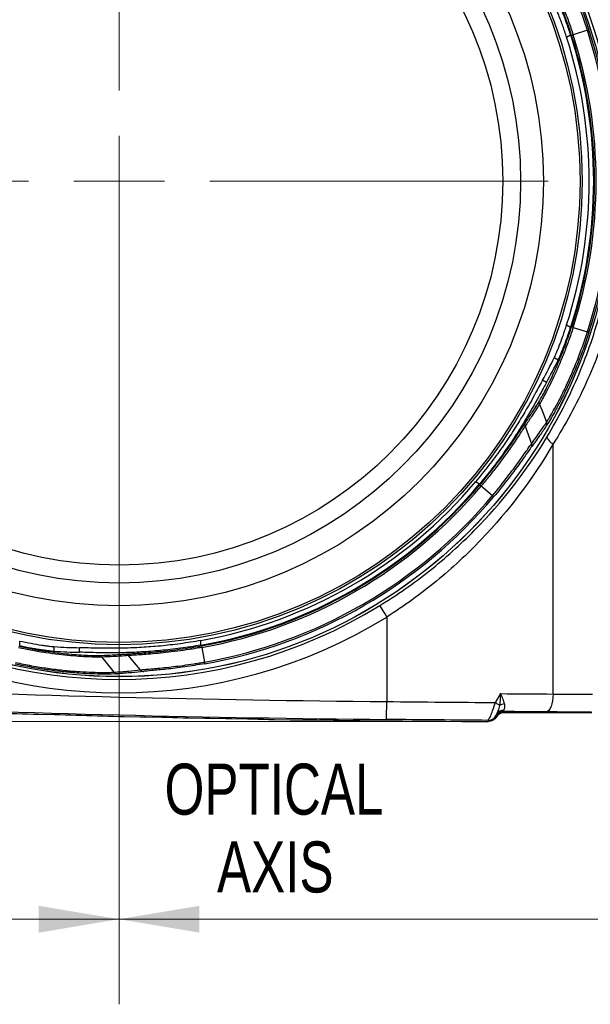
# Model space of a CAD drawing. Header units: millimetres. Extents: x 10 to 272, y 8 to 208.
# Tile 19 of 36: x 67 to 89, y 150 to 186. Entities that reach past the tile are written whole.
import ezdxf

# ---------------------------------------------------------------- set-up
doc = ezdxf.new("R2010")
doc.units = ezdxf.units.MM
doc.styles.add('SLDTEXTSTYLE0', font='TXT', dxfattribs={"width": 0.75})
doc.dimstyles.new('SLDDIMSTYLE0', dxfattribs={"dimtxt": 1.905, "dimasz": 3, "dimexe": 0, "dimexo": 0.0625, "dimgap": 0.47625, "dimtad": 0, "dimtih": 1, "dimtoh": 1, "dimdec": 1, "dimlfac": 1.5, "dimrnd": 1e-09, "dimzin": 4, "dimdsep": 46, "dimtxsty": 'SLDTEXTSTYLE0', "dimsah": 1, "dimcen": 0.09, "dimadec": 0, "dimazin": 1, "dimtfac": 1, "dimtdec": 1, "dimtofl": 0, "dimtmove": 0, "dimatfit": 3, "dimfxl": 1, "dimfrac": 2, "dimtolj": 1, "dimtzin": 12, "dimarcsym": 0})
doc.dimstyles.new('SLDDIMSTYLE2', dxfattribs={"dimtxt": 1.905, "dimasz": 3, "dimexe": 0, "dimexo": 0.0625, "dimgap": 0.47625, "dimtad": 0, "dimtih": 1, "dimtoh": 1, "dimdec": 1, "dimlfac": 1.5, "dimrnd": 1e-09, "dimzin": 12, "dimdsep": 46, "dimtxsty": 'SLDTEXTSTYLE0', "dimsah": 1, "dimcen": 0.09, "dimadec": 0, "dimazin": 3, "dimtfac": 1, "dimtdec": 1, "dimtofl": 0, "dimtmove": 0, "dimatfit": 3, "dimfxl": 1, "dimfrac": 2, "dimtolj": 1, "dimtzin": 12, "dimarcsym": 0})

# ---------------------------------------------------------------- blocks, each defined once
blk = doc.blocks.new('_D_7')
at = {"color": 7, "linetype": 'Continuous', "lineweight": 18}
for p, q in [((71.208, 179.093), (71.208, 149.64)), ((93.208, 167.093), (93.208, 149.64)), ((101.557, 154.327), (100.977, 154.327)), ((100.977, 154.327), (100.977, 151.303)), ((106.484, 154.327), (107.064, 154.327)), ((107.064, 154.327), (107.064, 151.303)), ((71.208, 152.815), (93.208, 152.815)), ((93.208, 152.815), (95.083, 152.815)), ((100.977, 151.303), (101.557, 151.303)), ((107.064, 151.303), (106.484, 151.303))]:
    blk.add_line(p, q, dxfattribs=at)
for points in [[(71.208, 152.815), (74.208, 152.315), (74.208, 153.315)], [(93.208, 152.815), (90.208, 153.315), (90.208, 152.315)]]:
    blk.add_solid(points, dxfattribs=at)
at = {"color": 7, "linetype": 'Continuous', "lineweight": 18, "char_height": 1.905, "attachment_point": 1, "style": 'SLDTEXTSTYLE0'}
for s, insert in [('33.0', (95.47, 153.758)), ('1.30', (101.557, 153.758))]:
    blk.add_mtext(s, dxfattribs=dict(at, insert=insert))
blk = doc.blocks.new('_D_8')
at = {"color": 7, "linetype": 'Continuous', "lineweight": 18}
for p, q in [((52.541, 179.093), (52.541, 149.64)), ((71.208, 179.093), (71.208, 149.64)), ((43.756, 154.327), (43.176, 154.327)), ((43.176, 154.327), (43.176, 151.303)), ((48.683, 154.327), (49.263, 154.327)), ((49.263, 154.327), (49.263, 151.303)), ((52.541, 152.815), (50.23, 152.815)), ((71.208, 152.815), (52.541, 152.815)), ((43.176, 151.303), (43.756, 151.303)), ((49.263, 151.303), (48.683, 151.303))]:
    blk.add_line(p, q, dxfattribs=at)
for points in [[(52.541, 152.815), (55.541, 152.315), (55.541, 153.315)], [(71.208, 152.815), (68.208, 153.315), (68.208, 152.315)]]:
    blk.add_solid(points, dxfattribs=at)
at = {"color": 7, "linetype": 'Continuous', "lineweight": 18, "char_height": 1.905, "attachment_point": 1, "style": 'SLDTEXTSTYLE0'}
for s, insert in [('28.0', (37.669, 153.758)), ('1.10', (43.756, 153.758))]:
    blk.add_mtext(s, dxfattribs=dict(at, insert=insert))
blk = doc.blocks.new('_D_9')
at = {"color": 7, "linetype": 'Continuous', "lineweight": 18}
for p, q in [((83.744, 200.529), (30.644, 200.529)), ((33.819, 200.529), (33.819, 178.257)), ((33.819, 177.87), (33.239, 177.87)), ((33.239, 177.87), (33.239, 174.846)), ((38.746, 177.87), (39.326, 177.87)), ((39.326, 177.87), (39.326, 174.846)), ((33.239, 174.846), (33.819, 174.846)), ((39.326, 174.846), (38.746, 174.846)), ((33.819, 160.197), (33.819, 174.459)), ((83.744, 160.197), (30.644, 160.197))]:
    blk.add_line(p, q, dxfattribs=at)
for points in [[(33.819, 200.529), (33.319, 197.529), (34.319, 197.529)], [(33.819, 160.197), (34.319, 163.197), (33.319, 163.197)]]:
    blk.add_solid(points, dxfattribs=at)
at = {"color": 7, "linetype": 'Continuous', "lineweight": 18, "char_height": 1.905, "attachment_point": 1, "style": 'SLDTEXTSTYLE0'}
for s, insert in [('60.5', (27.732, 177.302)), ('2.38', (33.819, 177.302))]:
    blk.add_mtext(s, dxfattribs=dict(at, insert=insert))
blk = doc.blocks.new('SW_NOTE_7')
at = {"color": 0, "linetype": 'Continuous', "lineweight": 0, "char_height": 1.905, "attachment_point": 2, "style": 'SLDTEXTSTYLE0'}
for s, insert in [('OPTICAL', (5.149, 2.456)), ('AXIS', (5.197, -0.449))]:
    blk.add_mtext(s, dxfattribs=dict(at, insert=insert))
blk = doc.blocks.new('SW_CENTERMARKSYMBOL_0')
at = {"color": 0, "linetype": 'Continuous', "lineweight": 0}
for p, q in [((0, 3.387), (0, 16.027)), ((0, 0), (0, 1.693)), ((-3.387, 0), (-30.757, 0)), ((0, 0), (-1.693, 0)), ((0, 0), (0, -1.693)), ((0, 0), (1.693, 0)), ((3.387, 0), (16.027, 0)), ((0, -3.387), (0, -16.027))]:
    blk.add_line(p, q, dxfattribs=at)

msp = doc.modelspace()

# ---------------------------------------------------------------- linework, layer by layer
at = {"color": 7, "linetype": 'Continuous', "lineweight": 25}
for p, q in [((88.701, 185.991), (88.173, 185.821)), ((87.928, 185.73), (88.078, 185.817)), ((87.928, 174.995), (88.078, 174.909)), ((88.173, 174.905), (88.701, 174.734)), ((87.612, 173.684), (87.464, 173.769)), ((87.173, 172.846), (87.025, 172.931)), ((86.375, 171.215), (86.61, 170.556)), ((87.424, 161.22), (87.424, 170.553)), ((84.677, 169.058), (84.528, 169.144)), ((84.734, 168.984), (85.159, 168.626)), ((81.208, 164.092), (81.208, 160.938)), ((67.496, 163.026), (67.496, 163.199)), ((74.263, 163.046), (74.263, 163.218)), ((68.79, 162.816), (68.79, 162.987)), ((69.735, 162.778), (69.735, 162.948)), ((74.299, 162.959), (74.396, 162.413)), ((70.565, 162.599), (71.013, 162.035)), ((85.281, 160.404), (85.282, 160.402)), ((84.814, 160.197), (84.837, 160.198))]:
    msp.add_line(p, q, dxfattribs=at)
at = {"color": 7, "linetype": 'Continuous', "lineweight": 25, "flags": 128}
for points in [[(86.913, 172.037), (87.046, 171.701), (87.177, 171.368)], [(80.946, 164.518), (80.952, 164.509), (80.967, 164.484), (80.992, 164.444), (81.024, 164.391), (81.064, 164.327), (81.108, 164.254), (81.157, 164.175), (81.208, 164.092)], [(71.546, 162.653), (71.774, 162.386), (71.999, 162.121)], [(87.424, 161.22), (87.418, 161.091), (87.403, 160.967), (87.378, 160.853), (87.346, 160.752), (87.306, 160.669), (87.261, 160.607), (87.213, 160.568), (87.162, 160.553)], [(81.201, 160.271), (81.201, 160.286), (81.202, 160.325), (81.202, 160.387), (81.203, 160.47), (81.204, 160.571), (81.205, 160.685), (81.206, 160.809), (81.208, 160.938)], [(85.014, 160.197), (85.008, 160.208), (84.991, 160.237)], [(85.304, 160.363), (85.297, 160.374), (85.282, 160.4)], [(85.393, 160.528), (87.206, 160.525), (87.441, 160.525)], [(85.571, 160.566), (85.584, 160.543), (85.593, 160.528)]]:
    msp.add_lwpolyline(points, dxfattribs=at)
at = {"color": 7, "linetype": 'Continuous', "lineweight": 25}
for radius in [18.496, 18.494, 17.302, 17.22, 15.852, 15, 14.333]:
    msp.add_circle((71.208, 180.363), radius, dxfattribs=at)
for centre, radius, start, end in [((71.208, 180.363), 18.377, 342.1652, 17.8348), ((71.208, 180.363), 18.439, 342.1643, 17.8348), ((71.208, 180.363), 17.56, 342.2029, 17.7971), ((71.208, 180.363), 17.73, 342.0846, 17.9154), ((71.208, 180.363), 17.76, 342.1761, 17.8348), ((71.208, 180.363), 17.821, 342.1652, 17.8348), ((87.604, 170.951), 0.436, 198.8688, 245.6541), ((71.208, 180.363), 17.415, 280.1043, 319.8957), ((71.208, 180.363), 17.584, 280.006, 319.994), ((71.208, 180.363), 17.614, 280.073, 319.9375), ((71.208, 180.363), 17.676, 280.073, 319.927), ((71.208, 180.363), 18.231, 280.073, 319.927), ((71.208, 180.363), 18.293, 280.0741, 319.927), ((71.208, 180.363), 18.598, 238.4244, 301.5756), ((71.208, 180.363), 19.098, 238.4244, 301.5756), ((87.541, 826.859), 665.951, 267.733795, 269.455097), ((87.341, 826.859), 666.667, 267.57994, 269.782851), ((87.541, 826.859), 666.667, 267.579937, 269.782853), ((87.541, 826.859), 666.618, 267.733795, 269.455097), ((84.558, 159.73), 1.369, 50.486, 58.9808), ((85.571, 160.308), 0.302, 90.106, 148.5852), ((85.677, 160.426), 0.437, 99.5536, 124.5764), ((84.992, 160.571), 0.333, 269.7916, 329.9891), ((85.57, 160.235), 0.333, 90.6872, 149.8765), ((85.57, 160.233), 0.333, 89.8412, 149.8), ((87.541, 826.859), 666.333, 269.83248, 270.11468)]:
    msp.add_arc(centre, radius, start, end, dxfattribs=at)
for centre, major_axis, ratio, start_param, end_param in [((71.819, 181.421), (8.73, 15.12), 0.997546, 4.726737, 4.780936), ((71.825, 181.432), (8.815, 15.267), 0.997546, 4.725922, 4.779596), ((69.985, 180.363), (17.459, 0), 0.997546, 4.643842, 4.698041), ((69.973, 180.363), (17.629, 0), 0.997546, 4.645182, 4.698856), ((81.208, 153.502), (15.852, 26.887), 0.008817, 1.284266, 1.297125)]:
    msp.add_ellipse(centre, major_axis=major_axis, ratio=ratio, start_param=start_param, end_param=end_param, dxfattribs=at)
for points, knots in [([(87.424, 190.172), (87.881, 189.452), (88.289, 188.699), (88.823, 187.527), (88.988, 187.129), (89.29, 186.318), (89.428, 185.904), (89.795, 184.651), (89.979, 183.806), (90.164, 182.523), (90.21, 182.094), (90.272, 181.229), (90.288, 180.793), (90.287, 179.484), (90.224, 178.622), (89.979, 176.919), (89.796, 176.078), (89.431, 174.832), (89.294, 174.419), (88.99, 173.603), (88.825, 173.204), (88.29, 172.027), (87.881, 171.274), (87.424, 170.553)], [0, 0, 0, 0, 0.125, 0.125, 0.1875, 0.1875, 0.25, 0.25, 0.375, 0.375, 0.4375, 0.4375, 0.5, 0.5, 0.625, 0.625, 0.75, 0.75, 0.8125, 0.8125, 0.875, 0.875, 1, 1, 1, 1]), ([(87.191, 170.81), (87.618, 171.518), (87.998, 172.256), (88.494, 173.407), (88.647, 173.797), (88.927, 174.592), (89.053, 174.994), (89.389, 176.206), (89.557, 177.024), (89.783, 178.677), (89.84, 179.513), (89.841, 181.203), (89.784, 182.042), (89.558, 183.702), (89.389, 184.523), (89.05, 185.741), (88.923, 186.144), (88.644, 186.935), (88.492, 187.324), (87.998, 188.47), (87.618, 189.208), (87.191, 189.916)], [0, 0, 0, 0, 0.125, 0.125, 0.1875, 0.1875, 0.25, 0.25, 0.375, 0.375, 0.5, 0.5, 0.625, 0.625, 0.75, 0.75, 0.8125, 0.8125, 0.875, 0.875, 1, 1, 1, 1]), ([(87.168, 189.496), (87.229, 189.404), (87.323, 189.252), (87.566, 188.823), (87.708, 188.559), (87.938, 188.089), (88.016, 187.922), (88.172, 187.575), (88.25, 187.393), (88.404, 187.013), (88.48, 186.816), (88.624, 186.418), (88.694, 186.216), (88.76, 186.01)], [0, 0, 0, 0, 0.25, 0.25, 0.5, 0.5, 0.625, 0.625, 0.75, 0.75, 0.875, 0.875, 1, 1, 1, 1]), ([(88.701, 185.991), (88.67, 186.09), (88.637, 186.189), (88.571, 186.385), (88.537, 186.482), (88.433, 186.77), (88.36, 186.961), (88.212, 187.328), (88.138, 187.504), (87.989, 187.839), (87.914, 188.001), (87.693, 188.455), (87.558, 188.71), (87.383, 189.019), (87.332, 189.107), (87.265, 189.218), (87.245, 189.251), (87.208, 189.31), (87.191, 189.336), (87.177, 189.358)], [0, 0, 0, 0, 0.0625, 0.0625, 0.125, 0.125, 0.25, 0.25, 0.375, 0.375, 0.5, 0.5, 0.75, 0.75, 0.875, 0.875, 0.9375, 0.9375, 1, 1, 1, 1]), ([(86.913, 188.688), (86.925, 188.67), (86.938, 188.647), (86.968, 188.596), (86.985, 188.567), (87.039, 188.472), (87.08, 188.396), (87.221, 188.131), (87.331, 187.913), (87.571, 187.398), (87.696, 187.111), (87.882, 186.642), (87.943, 186.482), (88.031, 186.238), (88.06, 186.156), (88.117, 185.989), (88.145, 185.905), (88.173, 185.821)], [0, 0, 0, 0, 0.0625, 0.0625, 0.125, 0.125, 0.25, 0.25, 0.5, 0.5, 0.75, 0.75, 0.875, 0.875, 0.9375, 0.9375, 1, 1, 1, 1]), ([(88.114, 185.802), (88.009, 186.127), (87.897, 186.44), (87.661, 187.042), (87.543, 187.317), (87.315, 187.812), (87.211, 188.022), (87.033, 188.36), (86.964, 188.482), (86.919, 188.556)], [0, 0, 0, 0, 0.25, 0.25, 0.5, 0.5, 0.75, 0.75, 1, 1, 1, 1]), ([(87.928, 185.73), (87.882, 185.872), (87.835, 186.012), (87.764, 186.211), (87.74, 186.276), (87.695, 186.399), (87.672, 186.457), (87.63, 186.567), (87.609, 186.619), (87.571, 186.713), (87.553, 186.755), (87.521, 186.83), (87.507, 186.863), (87.482, 186.918), (87.472, 186.94), (87.464, 186.956)], [0, 0, 0, 0, 0.25, 0.25, 0.375, 0.375, 0.5, 0.5, 0.625, 0.625, 0.75, 0.75, 0.875, 0.875, 1, 1, 1, 1]), ([(88.078, 185.817), (88.055, 185.887), (88.031, 185.958), (87.984, 186.097), (87.96, 186.165), (87.89, 186.363), (87.842, 186.489), (87.757, 186.708), (87.717, 186.803), (87.654, 186.953), (87.628, 187.009), (87.612, 187.042)], [0, 0, 0, 0, 0.125, 0.125, 0.25, 0.25, 0.5, 0.5, 0.75, 0.75, 1, 1, 1, 1]), ([(86.919, 172.17), (86.941, 172.206), (86.97, 172.256), (87.039, 172.379), (87.079, 172.453), (87.167, 172.621), (87.215, 172.716), (87.318, 172.925), (87.374, 173.041), (87.487, 173.287), (87.545, 173.418), (87.662, 173.692), (87.721, 173.838), (87.898, 174.288), (88.01, 174.601), (88.115, 174.927)], [0, 0, 0, 0, 0.125, 0.125, 0.25, 0.25, 0.375, 0.375, 0.5, 0.5, 0.625, 0.625, 0.75, 0.75, 1, 1, 1, 1]), ([(87.464, 173.769), (87.48, 173.802), (87.505, 173.856), (87.569, 174.008), (87.607, 174.101), (87.694, 174.323), (87.74, 174.446), (87.835, 174.714), (87.882, 174.853), (87.928, 174.995)], [0, 0, 0, 0, 0.25, 0.25, 0.5, 0.5, 0.75, 0.75, 1, 1, 1, 1]), ([(88.173, 174.905), (88.145, 174.821), (88.117, 174.736), (88.06, 174.57), (88.031, 174.488), (87.943, 174.244), (87.882, 174.084), (87.759, 173.772), (87.696, 173.621), (87.573, 173.336), (87.512, 173.2), (87.393, 172.944), (87.334, 172.823), (87.226, 172.606), (87.175, 172.507), (87.082, 172.332), (87.039, 172.255), (86.985, 172.159), (86.968, 172.13), (86.938, 172.079), (86.925, 172.056), (86.913, 172.037)], [0, 0, 0, 0, 0.0625, 0.0625, 0.125, 0.125, 0.25, 0.25, 0.375, 0.375, 0.5, 0.5, 0.625, 0.625, 0.75, 0.75, 0.875, 0.875, 0.9375, 0.9375, 1, 1, 1, 1]), ([(88.76, 174.715), (88.694, 174.51), (88.624, 174.306), (88.48, 173.909), (88.405, 173.716), (88.251, 173.337), (88.172, 173.152), (88.016, 172.804), (87.939, 172.639), (87.786, 172.327), (87.711, 172.18), (87.572, 171.916), (87.506, 171.796), (87.385, 171.583), (87.331, 171.49), (87.237, 171.337), (87.199, 171.276), (87.168, 171.23)], [0, 0, 0, 0, 0.125, 0.125, 0.25, 0.25, 0.375, 0.375, 0.5, 0.5, 0.625, 0.625, 0.75, 0.75, 0.875, 0.875, 1, 1, 1, 1]), ([(87.177, 171.368), (87.191, 171.39), (87.208, 171.416), (87.245, 171.475), (87.266, 171.508), (87.332, 171.619), (87.385, 171.708), (87.5, 171.914), (87.563, 172.029), (87.697, 172.284), (87.768, 172.426), (87.915, 172.727), (87.989, 172.886), (88.138, 173.223), (88.214, 173.402), (88.361, 173.768), (88.433, 173.955), (88.537, 174.243), (88.57, 174.34), (88.637, 174.536), (88.67, 174.636), (88.701, 174.734)], [0, 0, 0, 0, 0.0625, 0.0625, 0.125, 0.125, 0.25, 0.25, 0.375, 0.375, 0.5, 0.5, 0.625, 0.625, 0.75, 0.75, 0.875, 0.875, 0.9375, 0.9375, 1, 1, 1, 1]), ([(87.612, 173.684), (87.628, 173.716), (87.653, 173.771), (87.717, 173.922), (87.756, 174.016), (87.843, 174.237), (87.889, 174.36), (87.984, 174.628), (88.032, 174.766), (88.078, 174.909)], [0, 0, 0, 0, 0.25, 0.25, 0.5, 0.5, 0.75, 0.75, 1, 1, 1, 1]), ([(87.025, 172.931), (86.964, 172.821), (86.868, 172.639), (86.595, 172.14), (86.424, 171.836), (86.102, 171.309), (85.986, 171.125), (85.738, 170.747), (85.605, 170.551), (85.319, 170.149), (85.169, 169.947), (84.858, 169.545), (84.696, 169.344), (84.528, 169.144)], [0, 0, 0, 0, 0.25, 0.25, 0.5, 0.5, 0.625, 0.625, 0.75, 0.75, 0.875, 0.875, 1, 1, 1, 1]), ([(87.173, 172.846), (87.111, 172.736), (87.015, 172.554), (86.741, 172.055), (86.57, 171.751), (86.249, 171.224), (86.133, 171.041), (85.885, 170.662), (85.752, 170.467), (85.466, 170.064), (85.317, 169.862), (85.006, 169.459), (84.845, 169.258), (84.677, 169.058)], [0, 0, 0, 0, 0.25, 0.25, 0.5, 0.5, 0.625, 0.625, 0.75, 0.75, 0.875, 0.875, 1, 1, 1, 1]), ([(86.913, 172.037), (86.913, 172.037), (86.913, 172.037), (86.913, 172.037), (86.865, 171.959), (86.817, 171.882), (86.768, 171.805), (86.719, 171.728), (86.669, 171.652), (86.619, 171.575), (86.539, 171.454), (86.458, 171.334), (86.375, 171.215), (86.375, 171.215), (86.375, 171.215), (86.375, 171.215)], [-0.00000006, -0.00000006, -0.00000006, -0.00000006, 0, 0, 0, 0.001635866, 0.001635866, 0.001635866, 0.003271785, 0.003271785, 0.003271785, 0.00586731, 0.00586731, 0.00586731, 0.00586737, 0.00586737, 0.00586737, 0.00586737]), ([(86.387, 171.35), (86.469, 171.469), (86.549, 171.589), (86.628, 171.71), (86.678, 171.786), (86.727, 171.862), (86.775, 171.939), (86.824, 172.015), (86.872, 172.092), (86.919, 172.17)], [0, 0, 0, 0, 0.002594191, 0.002594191, 0.002594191, 0.004229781, 0.004229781, 0.004229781, 0.005865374, 0.005865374, 0.005865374, 0.005865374]), ([(84.688, 169.026), (84.901, 169.278), (85.1, 169.528), (85.477, 170.024), (85.645, 170.256), (85.944, 170.684), (86.068, 170.869), (86.269, 171.173), (86.341, 171.284), (86.387, 171.35)], [0, 0, 0, 0, 0.25, 0.25, 0.5, 0.5, 0.75, 0.75, 1, 1, 1, 1]), ([(86.61, 170.556), (86.665, 170.63), (86.719, 170.705), (86.773, 170.78), (86.826, 170.854), (86.879, 170.93), (86.932, 171.005), (87.015, 171.125), (87.097, 171.246), (87.177, 171.368), (87.177, 171.368), (87.177, 171.368), (87.177, 171.368)], [0, 0, 0, 0, 0.001637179, 0.001637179, 0.001637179, 0.00327435, 0.00327435, 0.00327435, 0.005878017, 0.005878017, 0.005878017, 0.005878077, 0.005878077, 0.005878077, 0.005878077]), ([(86.375, 171.215), (86.364, 171.199), (86.351, 171.18), (86.322, 171.137), (86.306, 171.113), (86.253, 171.034), (86.211, 170.97), (86.065, 170.751), (85.945, 170.573), (85.656, 170.162), (85.494, 169.939), (85.221, 169.583), (85.128, 169.464), (84.983, 169.284), (84.934, 169.224), (84.835, 169.104), (84.784, 169.043), (84.734, 168.984)], [0, 0, 0, 0, 0.0625, 0.0625, 0.125, 0.125, 0.25, 0.25, 0.5, 0.5, 0.75, 0.75, 0.875, 0.875, 0.9375, 0.9375, 1, 1, 1, 1]), ([(87.168, 171.23), (87.087, 171.108), (87.004, 170.986), (86.92, 170.866), (86.867, 170.79), (86.813, 170.715), (86.759, 170.64), (86.705, 170.565), (86.65, 170.49), (86.595, 170.416)], [0, 0, 0, 0, 0.002604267, 0.002604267, 0.002604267, 0.004241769, 0.004241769, 0.004241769, 0.005879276, 0.005879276, 0.005879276, 0.005879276]), ([(80.946, 164.518), (81.594, 164.917), (82.213, 165.351), (83.099, 166.055), (83.388, 166.299), (83.948, 166.802), (84.218, 167.06), (85.525, 168.382), (86.426, 169.541), (87.191, 170.81)], [0, 0, 0, 0, 0.25, 0.25, 0.375, 0.375, 0.5, 0.5, 1, 1, 1, 1]), ([(87.424, 170.553), (86.667, 169.258), (85.774, 168.07), (84.474, 166.712), (84.205, 166.447), (83.647, 165.929), (83.36, 165.678), (82.476, 164.952), (81.857, 164.504), (81.208, 164.092)], [0, 0, 0, 0, 0.5, 0.5, 0.625, 0.625, 0.75, 0.75, 1, 1, 1, 1]), ([(85.159, 168.626), (85.202, 168.678), (85.245, 168.731), (85.33, 168.834), (85.373, 168.886), (85.497, 169.041), (85.578, 169.144), (85.736, 169.348), (85.813, 169.449), (85.956, 169.64), (86.024, 169.733), (86.153, 169.909), (86.213, 169.994), (86.322, 170.147), (86.371, 170.217), (86.459, 170.343), (86.498, 170.399), (86.547, 170.468), (86.562, 170.489), (86.588, 170.526), (86.6, 170.543), (86.61, 170.556)], [0, 0, 0, 0, 0.0625, 0.0625, 0.125, 0.125, 0.25, 0.25, 0.375, 0.375, 0.5, 0.5, 0.625, 0.625, 0.75, 0.75, 0.875, 0.875, 0.9375, 0.9375, 1, 1, 1, 1]), ([(86.595, 170.416), (86.556, 170.363), (86.494, 170.275), (86.366, 170.094), (86.318, 170.027), (86.213, 169.881), (86.155, 169.801), (86.032, 169.634), (85.967, 169.546), (85.83, 169.364), (85.757, 169.27), (85.531, 168.98), (85.372, 168.784), (85.206, 168.586)], [0, 0, 0, 0, 0.25, 0.25, 0.375, 0.375, 0.5, 0.5, 0.625, 0.625, 0.75, 0.75, 1, 1, 1, 1]), ([(67.496, 163.199), (67.642, 163.167), (67.786, 163.139), (68.064, 163.087), (68.195, 163.066), (68.37, 163.039), (68.425, 163.031), (68.525, 163.017), (68.571, 163.011), (68.652, 163.001), (68.688, 162.997), (68.747, 162.991), (68.771, 162.989), (68.79, 162.987)], [0, 0, 0, 0, 0.25, 0.25, 0.5, 0.5, 0.625, 0.625, 0.75, 0.75, 0.875, 0.875, 1, 1, 1, 1]), ([(74.263, 163.218), (74.01, 163.173), (73.756, 163.133), (73.245, 163.064), (72.997, 163.035), (72.512, 162.989), (72.276, 162.972), (71.818, 162.945), (71.602, 162.937), (71.196, 162.927), (71.005, 162.925), (70.652, 162.926), (70.494, 162.929), (70.213, 162.935), (70.09, 162.939), (69.882, 162.945), (69.798, 162.947), (69.735, 162.948)], [0, 0, 0, 0, 0.125, 0.125, 0.25, 0.25, 0.375, 0.375, 0.5, 0.5, 0.625, 0.625, 0.75, 0.75, 0.875, 0.875, 1, 1, 1, 1]), ([(70.565, 162.599), (70.543, 162.598), (70.516, 162.597), (70.457, 162.597), (70.424, 162.597), (70.315, 162.598), (70.228, 162.6), (69.929, 162.61), (69.685, 162.624), (69.118, 162.674), (68.808, 162.709), (68.308, 162.783), (68.14, 162.81), (67.884, 162.856), (67.798, 162.872), (67.626, 162.906), (67.538, 162.923), (67.452, 162.942)], [0, 0, 0, 0, 0.0625, 0.0625, 0.125, 0.125, 0.25, 0.25, 0.5, 0.5, 0.75, 0.75, 0.875, 0.875, 0.9375, 0.9375, 1, 1, 1, 1]), ([(67.462, 163.003), (67.796, 162.931), (68.123, 162.871), (68.763, 162.774), (69.061, 162.739), (69.604, 162.689), (69.838, 162.674), (70.221, 162.659), (70.361, 162.658), (70.447, 162.66)], [0, 0, 0, 0, 0.25, 0.25, 0.5, 0.5, 0.75, 0.75, 1, 1, 1, 1]), ([(67.496, 163.026), (67.641, 162.995), (67.787, 162.966), (67.995, 162.928), (68.062, 162.916), (68.191, 162.895), (68.254, 162.885), (68.37, 162.867), (68.425, 162.859), (68.525, 162.846), (68.571, 162.84), (68.693, 162.825), (68.753, 162.819), (68.79, 162.816)], [0, 0, 0, 0, 0.25, 0.25, 0.375, 0.375, 0.5, 0.5, 0.625, 0.625, 0.75, 0.75, 1, 1, 1, 1]), ([(74.263, 163.046), (74.009, 163.001), (73.756, 162.962), (73.375, 162.911), (73.248, 162.895), (72.998, 162.866), (72.875, 162.854), (72.511, 162.819), (72.276, 162.802), (71.934, 162.782), (71.821, 162.777), (71.605, 162.768), (71.5, 162.765), (71.195, 162.757), (71.005, 162.756), (70.654, 162.757), (70.494, 162.759), (70.213, 162.765), (70.09, 162.769), (69.882, 162.775), (69.798, 162.778), (69.735, 162.778)], [0, 0, 0, 0, 0.125, 0.125, 0.1875, 0.1875, 0.25, 0.25, 0.375, 0.375, 0.4375, 0.4375, 0.5, 0.5, 0.625, 0.625, 0.75, 0.75, 0.875, 0.875, 1, 1, 1, 1]), ([(71.423, 162.711), (71.463, 162.714), (71.517, 162.718), (71.65, 162.726), (71.73, 162.73), (71.911, 162.741), (72.011, 162.748), (72.234, 162.763), (72.356, 162.773), (72.615, 162.795), (72.751, 162.808), (73.036, 162.838), (73.186, 162.855), (73.647, 162.915), (73.964, 162.962), (74.288, 163.02)], [0, 0, 0, 0, 0.125, 0.125, 0.25, 0.25, 0.375, 0.375, 0.5, 0.5, 0.625, 0.625, 0.75, 0.75, 1, 1, 1, 1]), ([(74.299, 162.959), (74.222, 162.946), (74.144, 162.932), (73.99, 162.906), (73.914, 162.894), (73.687, 162.858), (73.537, 162.837), (73.242, 162.798), (73.098, 162.781), (72.825, 162.751), (72.694, 162.738), (72.445, 162.716), (72.327, 162.707), (72.114, 162.691), (72.017, 162.684), (71.842, 162.673), (71.765, 162.668), (71.669, 162.662), (71.64, 162.66), (71.588, 162.657), (71.565, 162.655), (71.546, 162.653)], [0, 0, 0, 0, 0.0625, 0.0625, 0.125, 0.125, 0.25, 0.25, 0.375, 0.375, 0.5, 0.5, 0.625, 0.625, 0.75, 0.75, 0.875, 0.875, 0.9375, 0.9375, 1, 1, 1, 1]), ([(70.447, 162.66), (70.591, 162.663), (70.735, 162.669), (70.879, 162.676), (70.969, 162.68), (71.06, 162.685), (71.151, 162.691), (71.242, 162.697), (71.332, 162.704), (71.423, 162.711)], [0, 0, 0, 0, 0.002595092, 0.002595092, 0.002595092, 0.004230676, 0.004230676, 0.004230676, 0.005866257, 0.005866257, 0.005866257, 0.005866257]), ([(71.546, 162.653), (71.546, 162.653), (71.546, 162.653), (71.546, 162.653), (71.455, 162.646), (71.364, 162.639), (71.273, 162.633), (71.181, 162.627), (71.09, 162.621), (70.999, 162.616), (70.854, 162.609), (70.71, 162.603), (70.565, 162.599), (70.565, 162.599), (70.565, 162.599), (70.565, 162.599)], [-0.00000006, -0.00000006, -0.00000006, -0.00000006, 0, 0, 0, 0.001635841, 0.001635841, 0.001635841, 0.003271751, 0.003271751, 0.003271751, 0.00586731, 0.00586731, 0.00586731, 0.00586737, 0.00586737, 0.00586737, 0.00586737]), ([(71.423, 162.711), (71.432, 162.71), (71.453, 162.71), (71.484, 162.7), (71.518, 162.683), (71.536, 162.664), (71.546, 162.653)], [0, 0, 0, 0, 0.20385, 0.438495, 0.703894, 1, 1, 1, 1]), ([(71.137, 161.974), (71.027, 161.967), (70.848, 161.962), (70.355, 161.966), (70.055, 161.975), (69.533, 162.011), (69.35, 162.026), (68.971, 162.065), (68.775, 162.089), (68.369, 162.145), (68.16, 162.178), (67.743, 162.252), (67.533, 162.293), (67.322, 162.338)], [0, 0, 0, 0, 0.25, 0.25, 0.5, 0.5, 0.625, 0.625, 0.75, 0.75, 0.875, 0.875, 1, 1, 1, 1]), ([(67.335, 162.399), (67.436, 162.377), (67.539, 162.355), (67.741, 162.315), (67.842, 162.296), (68.144, 162.241), (68.346, 162.209), (68.737, 162.154), (68.927, 162.13), (69.292, 162.092), (69.469, 162.076), (69.972, 162.04), (70.261, 162.03), (70.617, 162.026), (70.719, 162.026), (70.847, 162.029), (70.886, 162.03), (70.956, 162.032), (70.987, 162.034), (71.013, 162.035)], [0, 0, 0, 0, 0.0625, 0.0625, 0.125, 0.125, 0.25, 0.25, 0.375, 0.375, 0.5, 0.5, 0.75, 0.75, 0.875, 0.875, 0.9375, 0.9375, 1, 1, 1, 1]), ([(71.013, 162.035), (71.013, 162.035), (71.013, 162.035), (71.013, 162.035), (71.104, 162.041), (71.196, 162.047), (71.287, 162.054), (71.379, 162.061), (71.471, 162.068), (71.562, 162.076), (71.708, 162.089), (71.853, 162.104), (71.999, 162.121)], [-0.00000006, -0.00000006, -0.00000006, -0.00000006, 0, 0, 0, 0.001637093, 0.001637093, 0.001637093, 0.003274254, 0.003274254, 0.003274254, 0.005878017, 0.005878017, 0.005878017, 0.005878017]), ([(72.128, 162.063), (71.982, 162.046), (71.836, 162.031), (71.689, 162.017), (71.597, 162.009), (71.505, 162.001), (71.413, 161.994), (71.321, 161.986), (71.229, 161.98), (71.137, 161.974)], [0, 0, 0, 0, 0.002604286, 0.002604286, 0.002604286, 0.004241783, 0.004241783, 0.004241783, 0.005879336, 0.005879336, 0.005879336, 0.005879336]), ([(71.999, 162.121), (72.016, 162.122), (72.036, 162.124), (72.081, 162.129), (72.107, 162.131), (72.191, 162.139), (72.257, 162.144), (72.411, 162.158), (72.497, 162.165), (72.684, 162.183), (72.786, 162.193), (73.004, 162.216), (73.119, 162.229), (73.357, 162.257), (73.482, 162.273), (73.738, 162.308), (73.867, 162.327), (74.064, 162.357), (74.13, 162.368), (74.263, 162.39), (74.33, 162.401), (74.396, 162.413)], [0, 0, 0, 0, 0.0625, 0.0625, 0.125, 0.125, 0.25, 0.25, 0.375, 0.375, 0.5, 0.5, 0.625, 0.625, 0.75, 0.75, 0.875, 0.875, 0.9375, 0.9375, 1, 1, 1, 1]), ([(74.407, 162.352), (74.153, 162.307), (73.904, 162.267), (73.54, 162.216), (73.421, 162.2), (73.195, 162.172), (73.086, 162.159), (72.879, 162.137), (72.782, 162.127), (72.603, 162.109), (72.522, 162.101), (72.301, 162.081), (72.194, 162.071), (72.128, 162.063)], [0, 0, 0, 0, 0.25, 0.25, 0.375, 0.375, 0.5, 0.5, 0.625, 0.625, 0.75, 0.75, 1, 1, 1, 1]), ([(85.605, 160.857), (85.593, 160.915), (85.573, 160.976), (85.523, 161.104), (85.493, 161.17), (85.46, 161.235)], [0, 0, 0, 0, 0.5, 0.5, 1, 1, 1, 1]), ([(84.991, 160.237), (85.001, 160.239), (85.017, 160.258), (85.056, 160.328), (85.079, 160.378), (85.13, 160.504), (85.157, 160.577), (85.212, 160.736), (85.238, 160.819), (85.264, 160.903)], [0, 0, 0, 0, 0.25, 0.25, 0.5, 0.5, 0.75, 0.75, 1, 1, 1, 1]), ([(85.313, 160.466), (85.332, 160.502), (85.358, 160.549), (85.404, 160.657), (85.423, 160.719), (85.429, 160.786)], [0, 0, 0, 0, 0.5, 0.5, 1, 1, 1, 1]), ([(85.605, 160.857), (85.616, 160.803), (85.614, 160.754), (85.596, 160.669), (85.58, 160.635), (85.57, 160.611)], [0, 0, 0, 0, 0.5, 0.5, 1, 1, 1, 1])]:
    msp.add_open_spline(points, degree=3, knots=knots, dxfattribs=at)
for points in [[(88.76, 186.01), (88.759, 186.01), (88.737, 186.003), (88.701, 185.991)], [(88.173, 185.821), (88.137, 185.809), (88.115, 185.802), (88.114, 185.802)], [(88.173, 174.905), (88.137, 174.917), (88.115, 174.925), (88.115, 174.927)], [(88.76, 174.715), (88.759, 174.716), (88.737, 174.723), (88.701, 174.734)], [(86.913, 172.037), (86.896, 172.08), (86.898, 172.129), (86.919, 172.17)], [(86.375, 171.215), (86.359, 171.259), (86.363, 171.31), (86.387, 171.35)], [(87.168, 171.23), (87.191, 171.271), (87.195, 171.323), (87.177, 171.368)], [(86.61, 170.556), (86.627, 170.51), (86.621, 170.456), (86.595, 170.416)], [(84.688, 169.026), (84.688, 169.024), (84.705, 169.009), (84.734, 168.984)], [(85.159, 168.626), (85.187, 168.602), (85.205, 168.587), (85.206, 168.586)], [(74.288, 163.02), (74.288, 163.019), (74.293, 162.997), (74.299, 162.959)], [(70.447, 162.66), (70.493, 162.658), (70.536, 162.635), (70.565, 162.599)], [(71.999, 162.121), (72.031, 162.083), (72.08, 162.061), (72.128, 162.063)], [(74.396, 162.413), (74.403, 162.376), (74.407, 162.353), (74.407, 162.352)], [(71.013, 162.035), (71.043, 161.998), (71.089, 161.974), (71.137, 161.974)], [(85.429, 160.786), (85.454, 160.928), (85.461, 161.082), (85.46, 161.235)], [(85.46, 161.235), (86.13, 161.23), (86.785, 161.225), (87.424, 161.22)], [(87.424, 161.22), (87.9, 161.216), (88.388, 161.213), (88.889, 161.211)], [(81.208, 160.938), (82.584, 160.925), (83.936, 160.914), (85.264, 160.903)], [(85.57, 160.611), (85.56, 160.587), (85.559, 160.573), (85.566, 160.568)], [(84.991, 160.237), (83.749, 160.248), (82.486, 160.259), (81.201, 160.271)], [(85.304, 160.363), (85.245, 160.261), (85.132, 160.196), (85.014, 160.197)], [(85.313, 160.466), (85.292, 160.427), (85.28, 160.405), (85.281, 160.404)], [(85.282, 160.402), (85.284, 160.41), (85.294, 160.431), (85.313, 160.466)], [(85.282, 160.4), (85.282, 160.401), (85.282, 160.401), (85.282, 160.402)], [(85.593, 160.528), (85.475, 160.529), (85.363, 160.464), (85.304, 160.363)], [(85.593, 160.528), (85.475, 160.529), (85.363, 160.464), (85.304, 160.363)], [(85.566, 160.568), (85.567, 160.567), (85.569, 160.566), (85.571, 160.566)], [(87.162, 160.553), (86.642, 160.557), (86.112, 160.562), (85.571, 160.566)], [(88.857, 160.545), (88.277, 160.546), (87.712, 160.549), (87.162, 160.553)]]:
    msp.add_open_spline(points, degree=3, dxfattribs=at)

# ---------------------------------------------------------------- block references
at = {"color": 7, "linetype": 'Continuous', "lineweight": 0}
for name, p in [('SW_CENTERMARKSYMBOL_0', (71.208, 180.363)), ('SW_NOTE_7', (71.847, 156.167))]:
    msp.add_blockref(name, p, dxfattribs=at)

# ---------------------------------------------------------------- dimensions: what is measured, and where the dimension line sits
at = {"color": 7, "linetype": 'Continuous', "lineweight": 18}
dim = msp.add_linear_dim(base=(33.819, 160.197), p1=(85.014, 200.529), p2=(85.014, 160.197), angle=90, dimstyle='SLDDIMSTYLE2', dxfattribs=at)
dim.commit()
dim.dimension.update_dxf_attribs({"geometry": '_D_9', "text_midpoint": (33.819, 176.358), "dimtype": 160})
for base, p2, picture, middle in [((52.541, 152.815), (52.541, 180.363), '_D_8', (43.756, 152.815)), ((93.208, 152.815), (93.208, 168.363), '_D_7', (101.557, 152.815))]:
    dim = msp.add_linear_dim(base=base, p1=(71.208, 180.363), p2=p2, dimstyle='SLDDIMSTYLE0', dxfattribs=at)
    dim.commit()
    dim.dimension.update_dxf_attribs({"geometry": picture, "text_midpoint": middle, "dimtype": 160})

doc.saveas('drawing.dxf')
